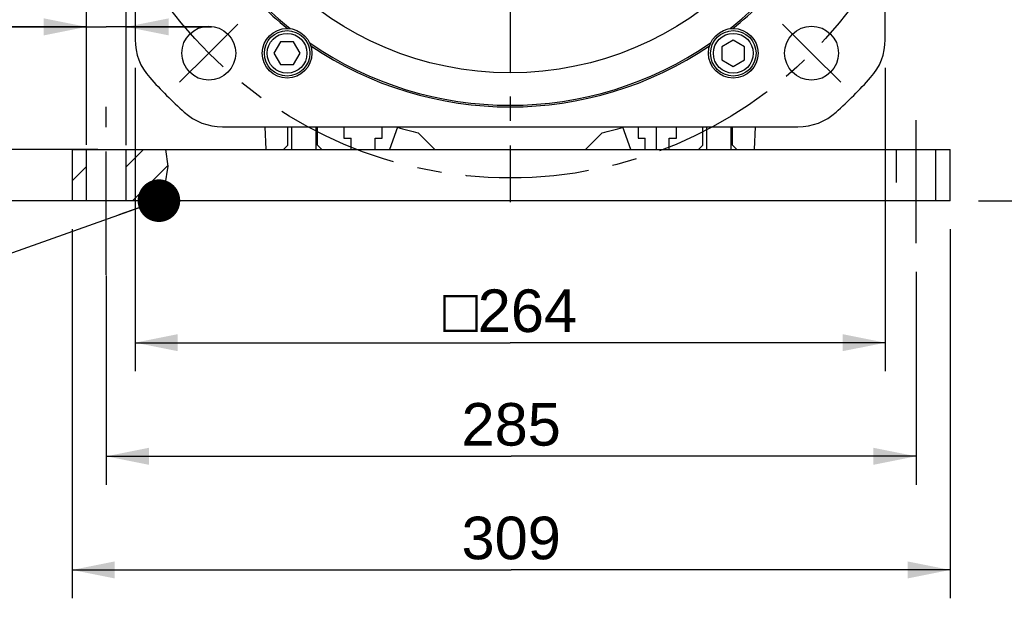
# Model space of a CAD drawing. Header units: millimetres. Extents: x 0 to 420, y 0 to 297.
# Tile 44 of 56: x 281 to 351, y 117 to 158. Entities that reach past the tile are written whole.
import ezdxf

# ---------------------------------------------------------------- set-up
doc = ezdxf.new("R2010")
doc.units = ezdxf.units.MM
doc.header["$LTSCALE"] = 23.1
doc.linetypes.add('CENTER', pattern=[0.6, 0.375, -0.075, 0.075, -0.075])
doc.linetypes.add('HIDDEN', pattern=[0.2, 0.1, -0.1])
doc.layers.get('0').update_dxf_attribs({"linetype": 'CONTINUOUS'})
for name, color, linetype in [('AXIS', 7, 'CONTINUOUS'), ('COMPONENTS', 7, 'CONTINUOUS'), ('DETAIL', 7, 'CONTINUOUS'), ('DIMENSION', 7, 'CONTINUOUS')]:
    doc.layers.add(name, color=color, linetype=linetype)
doc.styles.get("Standard").update_dxf_attribs({"font": 'arial.ttf'})
doc.styles.add('TEXTSTYLE_4', font='gdt')
doc.dimstyles.new('DIMSTYLE_10', dxfattribs={"dimtxt": 3, "dimasz": 3, "dimexe": 0.18, "dimexo": 0.0625, "dimgap": 0.09, "dimtad": 1, "dimdec": 3, "dimlfac": 5, "dimdsep": 46, "dimtxsty": 'STANDARD', "dimblk": '_FILLED', "dimblk1": '_FILLED', "dimblk2": '_FILLED', "dimcen": 0.09, "dimadec": 0, "dimazin": 0, "dimtp": 0.5, "dimtm": 0.5, "dimtfac": 1, "dimtdec": 3, "dimtofl": 0, "dimtmove": 0, "dimatfit": 3, "dimldrblk": '_FILLED', "dimfxl": 1, "dimtolj": 1, "dimarcsym": 0})
doc.dimstyles.new('DIMSTYLE_11', dxfattribs={"dimtxt": 3, "dimasz": 3, "dimexe": 0.18, "dimexo": 0.0625, "dimgap": 0.09, "dimtad": 1, "dimdec": 1, "dimlfac": 5, "dimdsep": 46, "dimtxsty": 'STANDARD', "dimblk": '_FILLED', "dimblk1": '_FILLED', "dimblk2": '_FILLED', "dimcen": 0.09, "dimadec": 0, "dimazin": 0, "dimtp": 0.8, "dimtm": 0.8, "dimtfac": 1, "dimtdec": 1, "dimtofl": 0, "dimtmove": 0, "dimatfit": 3, "dimldrblk": '_FILLED', "dimfxl": 1, "dimtolj": 1, "dimarcsym": 0})
doc.dimstyles.new('DIMSTYLE_8', dxfattribs={"dimtxt": 3, "dimasz": 3, "dimexe": 0.18, "dimexo": 0.0625, "dimgap": 0.09, "dimtad": 1, "dimdec": 3, "dimlfac": 5, "dimdsep": 46, "dimtxsty": 'STANDARD', "dimblk": '_FILLED', "dimblk1": '_FILLED', "dimblk2": '_FILLED', "dimcen": 0.09, "dimadec": 0, "dimazin": 0, "dimtp": 0.2, "dimtm": 0.2, "dimtfac": 1, "dimtdec": 3, "dimtofl": 0, "dimtmove": 0, "dimatfit": 3, "dimldrblk": '_FILLED', "dimfxl": 1, "dimtolj": 1, "dimarcsym": 0})
doc.dimstyles.get("Standard").update_dxf_attribs({"dimtxt": 3, "dimasz": 3, "dimexe": 0.18, "dimexo": 0.0625, "dimgap": 0.09, "dimtad": 1, "dimdec": 3, "dimdsep": 46, "dimtxsty": 'STANDARD', "dimblk": '_FILLED', "dimblk1": '_FILLED', "dimblk2": '_FILLED', "dimcen": 0.09, "dimadec": 0, "dimazin": 0, "dimtol": 1, "dimtp": 0.001, "dimtm": 0.001, "dimtfac": 1, "dimtdec": 3, "dimtofl": 0, "dimtmove": 0, "dimatfit": 3, "dimldrblk": '_FILLED', "dimfxl": 1, "dimtolj": 1, "dimarcsym": 0})

# ---------------------------------------------------------------- blocks, each defined once
blk = doc.blocks.new('_FILLED')
at = {"color": 0, "linetype": 'BYBLOCK'}
blk.add_solid([(0, 0), (-1, 0.2), (-1, -0.2)], dxfattribs=at)
blk = doc.blocks.new('*D15')
at = {"layer": 'DIMENSION', "color": 2, "linetype": 'CONTINUOUS'}
for p, q in [((275.06, 148.664), (275.06, 154.664)), ((275.06, 154.664), (275.06, 146.864)), ((286.86, 148.664), (273.06, 148.664)), ((275.06, 136.104), (275.06, 146.864)), ((286.86, 145.064), (273.06, 145.064)), ((275.06, 145.064), (275.06, 136.104))]:
    blk.add_line(p, q, dxfattribs=at)
at = {"layer": 'DIMENSION', "color": 2, "linetype": 'CONTINUOUS', "xscale": 3, "yscale": 3, "zscale": 3}
for p, rotation in [((275.06, 148.664), 270), ((275.06, 145.064), 90)]:
    blk.add_blockref('_FILLED', p, dxfattribs=dict(at, rotation=rotation))
at = {"layer": 'DIMENSION', "color": 2, "linetype": 'CONTINUOUS', "insert": (271.31, 140.765), "char_height": 3, "width": 4.66171, "attachment_point": 3, "rotation": 90, "line_spacing_factor": 0.9}
blk.add_mtext('18', dxfattribs=at)
blk = doc.blocks.new('*D16')
at = {"layer": 'DIMENSION', "color": 2, "linetype": 'CONTINUOUS'}
for p, q in [((286.06, 149), (286.06, 159.302)), ((288.86, 148.965), (288.86, 159.302)), ((286.06, 157.302), (252.894, 157.302)), ((252.894, 157.302), (287.46, 157.302)), ((294.86, 157.302), (287.46, 157.302)), ((288.86, 157.302), (294.86, 157.302))]:
    blk.add_line(p, q, dxfattribs=at)
at = {"layer": 'DIMENSION', "color": 2, "linetype": 'CONTINUOUS', "xscale": 3, "yscale": 3, "zscale": 3}
blk.add_blockref('_FILLED', (286.06, 157.302), dxfattribs=at)
at = {"layer": 'DIMENSION', "color": 2, "linetype": 'CONTINUOUS', "xscale": 3, "yscale": 3, "zscale": 3, "rotation": 180}
blk.add_blockref('_FILLED', (288.86, 157.302), dxfattribs=at)
at = {"layer": 'DIMENSION', "color": 2, "linetype": 'CONTINUOUS', "insert": (281.243, 161.052), "char_height": 3, "width": 28.34944, "attachment_point": 3, "line_spacing_factor": 0.9}
blk.add_mtext('N\\Fgdt;{\\Fgdt;~}\\Farial.ttf;4 holes \\Fgdt;{\\Fgdt;n}\\Farial.ttf;14', dxfattribs=at)
blk = doc.blocks.new('*D17')
at = {"layer": 'DIMENSION', "color": 2, "linetype": 'CONTINUOUS'}
for p, q in [((289.49, 154.409), (289.49, 133.064)), ((342.29, 154.409), (342.29, 133.064)), ((289.49, 135.064), (315.89, 135.064)), ((342.29, 135.064), (315.89, 135.064))]:
    blk.add_line(p, q, dxfattribs=at)
at = {"layer": 'DIMENSION', "color": 2, "linetype": 'CONTINUOUS', "xscale": 3, "yscale": 3, "zscale": 3, "rotation": 180}
blk.add_blockref('_FILLED', (289.49, 135.064), dxfattribs=at)
at = {"layer": 'DIMENSION', "color": 2, "linetype": 'CONTINUOUS', "xscale": 3, "yscale": 3, "zscale": 3}
blk.add_blockref('_FILLED', (342.29, 135.064), dxfattribs=at)
at = {"layer": 'DIMENSION', "color": 2, "linetype": 'CONTINUOUS', "insert": (315.89, 138.814), "char_height": 3, "width": 11.11757, "attachment_point": 2, "line_spacing_factor": 0.9, "style": 'TEXTSTYLE_4'}
blk.add_mtext('{\\Fgdt;o}\\Farial.ttf;264', dxfattribs=at)
blk = doc.blocks.new('*D18')
at = {"layer": 'DIMENSION', "color": 2, "linetype": 'CONTINUOUS'}
for p, q in [((344.46, 140.064), (344.46, 125.064)), ((287.46, 139.793), (287.46, 125.064)), ((287.46, 127.064), (315.96, 127.064)), ((344.46, 127.064), (315.96, 127.064))]:
    blk.add_line(p, q, dxfattribs=at)
at = {"layer": 'DIMENSION', "color": 2, "linetype": 'CONTINUOUS', "xscale": 3, "yscale": 3, "zscale": 3, "rotation": 180}
blk.add_blockref('_FILLED', (287.46, 127.064), dxfattribs=at)
at = {"layer": 'DIMENSION', "color": 2, "linetype": 'CONTINUOUS', "xscale": 3, "yscale": 3, "zscale": 3}
blk.add_blockref('_FILLED', (344.46, 127.064), dxfattribs=at)
at = {"layer": 'DIMENSION', "color": 2, "linetype": 'CONTINUOUS', "insert": (315.96, 130.814), "char_height": 3, "width": 6.99257, "attachment_point": 2, "line_spacing_factor": 0.9}
blk.add_mtext('285', dxfattribs=at)
blk = doc.blocks.new('*D19')
at = {"layer": 'DIMENSION', "color": 2, "linetype": 'CONTINUOUS'}
for p, q in [((285.06, 143.064), (285.06, 117.064)), ((346.86, 143.064), (346.86, 117.064)), ((285.06, 119.064), (315.96, 119.064)), ((346.86, 119.064), (315.96, 119.064))]:
    blk.add_line(p, q, dxfattribs=at)
at = {"layer": 'DIMENSION', "color": 2, "linetype": 'CONTINUOUS', "xscale": 3, "yscale": 3, "zscale": 3, "rotation": 180}
blk.add_blockref('_FILLED', (285.06, 119.064), dxfattribs=at)
at = {"layer": 'DIMENSION', "color": 2, "linetype": 'CONTINUOUS', "xscale": 3, "yscale": 3, "zscale": 3}
blk.add_blockref('_FILLED', (346.86, 119.064), dxfattribs=at)
at = {"layer": 'DIMENSION', "color": 2, "linetype": 'CONTINUOUS', "insert": (315.96, 122.814), "char_height": 3, "width": 6.99257, "attachment_point": 2, "line_spacing_factor": 0.9}
blk.add_mtext('309', dxfattribs=at)
blk = doc.blocks.new('*D21')
at = {"layer": 'DIMENSION', "color": 2, "linetype": 'CONTINUOUS'}
for p, q in [((327.582, 228.989), (369.89, 228.989)), ((367.89, 228.989), (367.89, 187.027)), ((367.89, 145.064), (367.89, 187.027)), ((348.86, 145.064), (369.89, 145.064))]:
    blk.add_line(p, q, dxfattribs=at)
at = {"layer": 'DIMENSION', "color": 2, "linetype": 'CONTINUOUS', "xscale": 3, "yscale": 3, "zscale": 3}
for p, rotation in [((367.89, 228.989), 90), ((367.89, 145.064), 270)]:
    blk.add_blockref('_FILLED', p, dxfattribs=dict(at, rotation=rotation))
at = {"layer": 'DIMENSION', "color": 2, "linetype": 'CONTINUOUS', "insert": (364.14, 187.027), "char_height": 3, "width": 10.48327, "attachment_point": 2, "rotation": 90, "line_spacing_factor": 0.9}
blk.add_mtext('419.6', dxfattribs=at)

msp = doc.modelspace()

# ---------------------------------------------------------------- hatches: boundary and pattern name
at = {"linetype": 'CONTINUOUS'}
h = msp.add_hatch(dxfattribs=at)
h.set_pattern_fill('default__13', color=2, scale=2, angle=45, style=0, pattern_type=0)
h.set_pattern_definition([(45, (0, 0), (-1.414214, 1.414214), [])])
edge = h.paths.add_edge_path()
edge.add_line((288.8597, 145.06412), (288.8597, 148.66412))
edge.add_line((288.8597, 148.66412), (291.67117, 148.66412))
edge.add_spline(control_points=[(291.67117, 148.66412), (291.74064, 148.41625), (291.82678, 147.89094), (291.81002, 147.01604), (291.61014, 146.04892), (291.3434, 145.39664), (291.17761, 145.06412)], knot_values=[0, 0, 0, 0, 0.25, 0.5, 0.75, 1, 1, 1, 1], degree=3, periodic=0)
edge.add_line((291.17761, 145.06412), (288.8597, 145.06412))
h.paths.add_polyline_path([(286.0597, 148.66412), (286.0597, 145.06412), (285.0597, 145.06412), (285.0597, 148.66412)])

# ---------------------------------------------------------------- linework, layer by layer
at = {"color": 7, "linetype": 'CONTINUOUS'}
for p, q in [((299.7245, 156.2423), (299.26262, 155.4423)), ((300.64826, 156.2423), (299.7245, 156.2423)), ((301.11014, 155.4423), (300.64826, 156.2423)), ((331.59302, 156.36606), (330.79302, 155.90418)), ((332.39302, 155.90418), (331.59302, 156.36606)), ((299.26262, 155.4423), (299.7245, 154.6423)), ((300.64826, 154.6423), (301.11014, 155.4423)), ((330.79302, 155.90418), (330.79302, 154.98042)), ((332.39302, 154.98042), (332.39302, 155.90418)), ((299.7245, 154.6423), (300.64826, 154.6423)), ((330.79302, 154.98042), (331.59302, 154.51854)), ((331.59302, 154.51854), (332.39302, 154.98042)), ((291.81314, 147.50173), (291.64936, 148.66412)), ((291.61316, 146.16749), (291.81314, 147.50173)), ((291.15785, 145.06412), (291.61316, 146.16749))]:
    msp.add_line(p, q, dxfattribs=at)
for centre, radius in [((300.18638, 155.4423), 1.6), ((300.18638, 155.4423), 1.4), ((331.59302, 155.4423), 1.6), ((331.59302, 155.4423), 1.4)]:
    msp.add_circle(centre, radius, dxfattribs=at)
at = {"layer": 'AXIS', "color": 2, "linetype": 'CENTER'}
for p, q in [((315.8897, 176.66412), (315.8897, 144.96932)), ((294.6765, 155.45092), (296.72711, 157.50153)), ((337.10291, 155.45092), (335.0523, 157.50153)), ((294.6765, 155.45092), (292.62589, 153.40031)), ((337.10291, 155.45092), (339.15352, 153.40031)), ((287.4597, 139.8534), (287.4597, 151.66412)), ((344.4597, 142.06412), (344.4597, 151.66412))]:
    msp.add_line(p, q, dxfattribs=at)
msp.add_circle((315.8897, 176.66412), 30, dxfattribs=at)
at = {"layer": 'COMPONENTS', "color": 7, "linetype": 'CONTINUOUS'}
for p, q in [((289.4897, 196.91949), (289.4897, 156.40875)), ((342.2897, 156.40875), (342.2897, 196.91949)), ((295.63433, 150.26412), (336.14507, 150.26412)), ((298.61985, 150.26412), (298.6897, 148.66412)), ((300.2397, 148.96412), (300.2397, 150.26412)), ((300.5097, 150.26412), (300.5097, 148.66412)), ((302.2097, 150.26412), (302.2097, 148.66412)), ((302.3397, 148.96412), (302.3397, 150.26412)), ((304.1897, 150.26412), (304.1897, 149.46412)), ((306.8897, 149.46412), (306.8897, 150.26412)), ((307.95895, 150.2281), (307.3897, 148.66412)), ((310.5897, 148.66412), (309.42094, 149.83289)), ((322.35847, 149.83289), (321.1897, 148.66412)), ((324.3897, 148.66412), (323.82046, 150.2281)), ((324.8897, 150.26412), (324.8897, 149.46412)), ((327.5897, 149.46412), (327.5897, 150.26412)), ((329.4397, 148.96412), (329.4397, 150.26412)), ((329.7097, 150.26412), (329.7097, 148.66412)), ((331.4097, 150.26412), (331.4097, 148.66412)), ((331.5397, 148.96412), (331.5397, 150.26412)), ((333.0897, 148.66412), (333.15956, 150.26412)), ((304.1897, 149.46412), (304.6897, 149.46412)), ((304.6897, 148.66412), (304.6897, 149.46412)), ((306.3897, 149.46412), (306.8897, 149.46412)), ((306.3897, 148.66412), (306.3897, 149.46412)), ((324.8897, 149.46412), (325.3897, 149.46412)), ((325.3897, 148.66412), (325.3897, 149.46412)), ((327.0897, 149.46412), (327.5897, 149.46412)), ((327.0897, 148.66412), (327.0897, 149.46412)), ((285.0597, 148.66412), (346.8597, 148.66412)), ((285.0597, 148.66412), (285.0597, 145.06412)), ((286.0597, 145.06412), (286.0597, 148.66412)), ((288.8597, 145.06412), (288.8597, 148.66412)), ((299.9397, 148.66412), (300.2397, 148.96412)), ((302.3397, 148.96412), (302.6397, 148.66412)), ((329.1397, 148.66412), (329.4397, 148.96412)), ((331.5397, 148.96412), (331.8397, 148.66412)), ((345.8597, 145.06412), (345.8597, 148.66412)), ((346.8597, 145.06412), (346.8597, 148.66412)), ((346.8597, 145.06412), (285.0597, 145.06412))]:
    msp.add_line(p, q, dxfattribs=at)
at = {"layer": 'COMPONENTS', "color": 2, "linetype": 'CENTER'}
msp.add_line((326.1897, 148.66412), (326.1897, 150.26412), dxfattribs=at)
at = {"layer": 'COMPONENTS', "color": 8, "linetype": 'HIDDEN'}
msp.add_line((343.0597, 148.66412), (343.0597, 145.06412), dxfattribs=at)
at = {"layer": 'COMPONENTS', "color": 7, "linetype": 'CONTINUOUS'}
for centre, radius in [((315.8897, 176.66412), 22.6), ((294.6765, 155.45092), 1.9), ((337.10291, 155.45092), 1.9), ((300.18638, 155.4423), 1.75), ((331.59302, 155.4423), 1.75)]:
    msp.add_circle(centre, radius, dxfattribs=at)
for centre, radius, start, end in [((315.8897, 176.66412), 24.88451, 218.4563707, 231.5436236), ((315.8897, 176.66412), 25, 218.84191, 231.15809), ((315.8897, 176.66412), 24.88448, 308.4562343, 321.5435872), ((315.8897, 176.66412), 25, 308.84191, 321.15809), ((293.4897, 156.40875), 4, 180, 222.1217016), ((315.8897, 176.66412), 24.8846, 235.4563673, 304.5437009), ((315.8897, 176.66412), 25, 235.84191, 304.15809), ((338.2897, 156.40875), 4, 317.8782984, 360), ((315.8897, 176.66412), 34.2, 222.1217016, 227.8782984), ((315.8897, 176.66412), 34.2, 312.1217016, 317.8782984), ((295.63433, 154.26412), 4, 227.8782984, 270), ((336.14507, 154.26412), 4, 270, 312.1217016), ((315.8897, 176.66412), 27.6, 253.3008517, 256.4451791), ((315.8897, 176.66412), 27.6, 283.5548209, 286.6991483)]:
    msp.add_arc(centre, radius, start, end, dxfattribs=at)

# ---------------------------------------------------------------- dimensions: what is measured, and where the dimension line sits
at = {"layer": 'DIMENSION', "color": 2, "linetype": 'CONTINUOUS'}
for base, p1, p2, angle, dimstyle, picture, middle in [((367.88971, 145.06412), (327.5823, 228.98905), (348.8597, 145.06412), 270, 'DIMSTYLE_11', '*D21', (367.98835, 182.34058)), ((275.0597, 145.06412), (286.8597, 148.66412), (286.8597, 145.06412), 270, 'DIMSTYLE_8', '*D15', (274.89849, 134.26693)), ((287.4597, 127.06412), (344.4597, 140.06412), (287.4597, 139.7928), 180, 'DIMSTYLE_10', '*D18', (312.46342, 129.31412))]:
    dim = msp.add_linear_dim(base=base, p1=p1, p2=p2, angle=angle, dimstyle=dimstyle, dxfattribs=at)
    dim.commit()
    dim.dimension.update_dxf_attribs({"geometry": picture, "text_midpoint": middle, "dimtype": 160})
for base, p1, p2, text, dimstyle, picture, middle in [((288.8597, 157.30227), (286.0597, 148.99967), (288.8597, 148.96534), 'N%%d4 holes %%c<>', 'DIMSTYLE_8', '*D16', (259.91605, 159.55227)), ((342.2897, 135.06412), (289.4897, 154.40875), (342.2897, 154.40875), '{\\Fgdt;o}<>', 'DIMSTYLE_10', '*D17', (313.11031, 137.31412))]:
    dim = msp.add_linear_dim(base=base, p1=p1, p2=p2, text=text, dimstyle=dimstyle, dxfattribs=at)
    dim.commit()
    dim.dimension.update_dxf_attribs({"geometry": picture, "text_midpoint": middle, "dimtype": 160})
dim = msp.add_linear_dim(base=(346.8597, 119.06412), p1=(285.0597, 143.06412), p2=(346.8597, 143.06412), dimstyle='DIMSTYLE_10', dxfattribs=at)
dim.commit()
dim.dimension.update_dxf_attribs({"geometry": '*D19', "text_midpoint": (312.46342, 121.31412), "dimtype": 160})

# ---------------------------------------------------------------- leaders
at = {"layer": 'DETAIL', "color": 2, "linetype": 'CONTINUOUS'}
msp.add_leader([(291.1662, 145.06412), (278.19892, 140.45826)], dimstyle='STANDARD', override={"dimtad": 0, "dimldrblk": 'DOT'}, dxfattribs=at)

doc.saveas('drawing.dxf')
